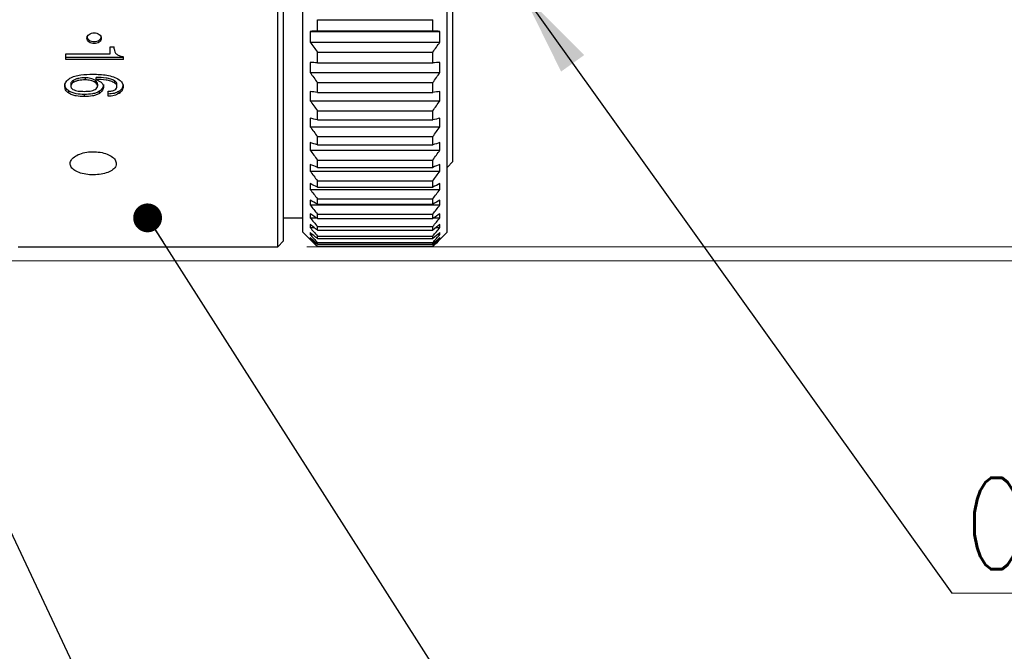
# Model space of a CAD drawing. Header units: millimetres. Extents: x 10 to 287, y 8 to 201.
# Tile 15 of 27: x 105 to 139, y 77 to 99. Entities that reach past the tile are written whole.
import ezdxf

# ---------------------------------------------------------------- set-up
doc = ezdxf.new("R2010")
doc.units = ezdxf.units.MM
doc.styles.add('SLDTEXTSTYLE2', font='TXT', dxfattribs={"width": 0.7, "bigfont": 'bigfont'})
doc.styles.get("Standard").update_dxf_attribs({"font": 'txt', "bigfont": 'bigfont'})
doc.dimstyles.new('SLDDIMSTYLE2', dxfattribs={"dimtxt": 3.638021, "dimasz": 3, "dimexe": 0, "dimexo": 0.0625, "dimgap": 0.909505, "dimtad": 3, "dimdec": 0, "dimrnd": 1e-09, "dimzin": 12, "dimdsep": 46, "dimtxsty": 'SLDTEXTSTYLE2', "dimsah": 1, "dimcen": 0.09, "dimadec": 0, "dimazin": 3, "dimtfac": 1, "dimtdec": 3, "dimtofl": 0, "dimtmove": 0, "dimatfit": 3, "dimfxl": 1, "dimfrac": 2, "dimtolj": 1, "dimtzin": 12, "dimarcsym": 0})
doc.dimstyles.new('SLDDIMSTYLE5', dxfattribs={"dimtxt": 0.18, "dimasz": 1, "dimexe": 0, "dimexo": 0.0625, "dimgap": 0, "dimtad": 0, "dimtih": 1, "dimtoh": 1, "dimdec": 0, "dimrnd": 1e-09, "dimzin": 0, "dimdsep": 46, "dimtxsty": 'Standard', "dimblk1": 'DOT', "dimblk2": 'DOT', "dimsah": 1, "dimcen": 0.09, "dimadec": 0, "dimazin": 0, "dimtfac": 1, "dimtdec": 0, "dimtofl": 0, "dimtmove": 0, "dimatfit": 3, "dimldrblk": 'DOT', "dimfxl": 1, "dimfrac": 2, "dimtolj": 1, "dimtzin": 0, "dimarcsym": 0})
doc.dimstyles.new('SLDDIMSTYLE6', dxfattribs={"dimtxt": 0.18, "dimasz": 3, "dimexe": 0, "dimexo": 0.0625, "dimgap": 0, "dimtad": 0, "dimtih": 1, "dimtoh": 1, "dimdec": 0, "dimrnd": 1e-09, "dimzin": 0, "dimdsep": 46, "dimtxsty": 'Standard', "dimsah": 1, "dimcen": 0.09, "dimadec": 0, "dimazin": 0, "dimtfac": 3, "dimtdec": 0, "dimtofl": 0, "dimtmove": 0, "dimatfit": 3, "dimfxl": 1, "dimfrac": 2, "dimtolj": 1, "dimtzin": 0, "dimarcsym": 0})

# ---------------------------------------------------------------- blocks, each defined once
blk = doc.blocks.new('_D_2')
at = {"color": 7, "linetype": 'Continuous', "lineweight": 0, "transparency": 16777216}
for p, q in [((97.222, 134.684), (174.272, 134.684)), ((173.272, 134.684), (173.272, 90.705)), ((97.222, 90.705), (174.272, 90.705))]:
    blk.add_line(p, q, dxfattribs=at)
at = {"color": 7, "linetype": 'Continuous', "lineweight": 18, "transparency": 16777216}
for points in [[(173.272, 134.684), (172.772, 131.684), (173.772, 131.684)], [(173.272, 90.705), (173.772, 93.705), (172.772, 93.705)]]:
    blk.add_solid(points, dxfattribs=at)
at = {"color": 7, "linetype": 'Continuous', "lineweight": 18, "transparency": 16777216, "char_height": 3.175, "attachment_point": 1, "rotation": 90, "style": 'SLDTEXTSTYLE2'}
for s, insert in [('44', (169.18, 112.869)), ('%%c', (169.18, 108.847))]:
    blk.add_mtext(s, dxfattribs=dict(at, insert=insert))
blk = doc.blocks.new('_D_9')
at = {"color": 7, "linetype": 'Continuous', "lineweight": 0, "transparency": 16777216}
for p, q in [((115.072, 134.194), (164.272, 134.194)), ((163.272, 134.194), (163.272, 91.194)), ((115.072, 91.194), (164.272, 91.194))]:
    blk.add_line(p, q, dxfattribs=at)
at = {"color": 7, "linetype": 'Continuous', "lineweight": 18, "transparency": 16777216}
for points in [[(163.272, 134.194), (162.772, 131.194), (163.772, 131.194)], [(163.272, 91.194), (163.772, 94.194), (162.772, 94.194)]]:
    blk.add_solid(points, dxfattribs=at)
at = {"color": 7, "linetype": 'Continuous', "lineweight": 18, "transparency": 16777216, "char_height": 3.175, "attachment_point": 1, "rotation": 90, "style": 'SLDTEXTSTYLE2'}
for s, insert in [('43', (159.18, 112.869)), ('%%c', (159.18, 108.847))]:
    blk.add_mtext(s, dxfattribs=dict(at, insert=insert))
blk = doc.blocks.new('_Dot')
at = {"color": 0, "linetype": 'ByBlock', "lineweight": -2}
blk.add_line((-0.5, 0), (-1, 0), dxfattribs=at)
at = {"color": 0, "linetype": 'ByBlock', "const_width": 0.5}
blk.add_lwpolyline([(-0.25, 0, 1), (0.25, 0, 1)], format="xyb", close=True, dxfattribs=at)
blk = doc.blocks.new('SW_NOTE_0_2')
at = {"color": 0, "linetype": 'Continuous', "lineweight": 0}
blk.add_line((15.785, 0), (0, 0), dxfattribs=at)
at = {"color": 0, "linetype": 'Continuous', "lineweight": 0, "insert": (0.498, 4), "char_height": 3.175, "attachment_point": 1, "style": 'SLDTEXTSTYLE2'}
blk.add_mtext('C-mount', dxfattribs=at)

msp = doc.modelspace()

# ---------------------------------------------------------------- linework, layer by layer
at = {"color": 7, "linetype": 'Continuous', "lineweight": 25}
for p, q in [((114.0724, 94.0748), (114.0724, 134.1944)), ((114.2724, 94.248), (114.2724, 133.9944)), ((114.9424, 91.6944), (114.9424, 133.6944)), ((119.9424, 91.6944), (119.9424, 133.6944)), ((120.1424, 94.1444), (120.1424, 131.2444)), ((115.4424, 98.6768), (115.4424, 99.0669)), ((115.4424, 99.0669), (119.4424, 99.0669)), ((119.4424, 98.6768), (119.4424, 99.0669)), ((115.1924, 98.6621), (115.1924, 98.2905)), ((115.1924, 98.6621), (119.6924, 98.6621)), ((115.4424, 98.6768), (119.4424, 98.6768)), ((119.6924, 98.2905), (119.6924, 98.6621)), ((108.2614, 98.1285), (108.3982, 98.1285)), ((108.2614, 97.8804), (108.2614, 98.1285)), ((108.3982, 98.052), (108.3982, 98.1285)), ((115.1924, 98.2905), (119.6924, 98.2905)), ((106.7187, 97.8804), (108.2614, 97.8804)), ((106.7187, 97.6829), (106.7187, 97.8804)), ((108.7226, 97.7527), (106.7187, 97.7527)), ((108.7226, 97.6829), (106.7187, 97.6829)), ((108.7226, 97.6829), (108.7226, 97.7827)), ((115.4424, 97.5738), (115.4424, 97.9401)), ((115.4424, 97.9401), (119.4424, 97.9401)), ((119.4424, 97.5738), (119.4424, 97.9401)), ((115.1924, 97.5831), (115.1924, 97.2358)), ((115.4424, 97.5738), (119.4424, 97.5738)), ((119.6924, 97.2358), (119.6924, 97.5831)), ((106.9735, 96.9573), (106.9735, 96.8837)), ((107.3905, 97.0513), (107.3905, 96.9782)), ((107.738, 96.9651), (107.738, 96.8916)), ((107.7727, 96.9941), (107.7727, 97.0671)), ((107.7727, 96.9941), (107.9233, 96.9152)), ((108.4214, 96.868), (108.4214, 96.9417)), ((115.1924, 97.2358), (119.6924, 97.2358)), ((106.8924, 96.8406), (106.8924, 96.7665)), ((107.8191, 96.8328), (107.8191, 96.7587)), ((108.4909, 96.751), (108.4909, 96.8251)), ((115.4424, 96.5444), (115.4424, 96.8851)), ((115.4424, 96.8851), (119.4424, 96.8851)), ((119.4424, 96.5444), (119.4424, 96.8851)), ((106.8229, 96.5199), (106.8229, 96.5951)), ((107.3673, 96.3984), (107.3673, 96.4742)), ((107.8886, 96.5123), (107.8886, 96.5876)), ((108.1897, 96.4135), (108.1897, 96.5888)), ((108.572, 96.5123), (108.572, 96.5876)), ((115.1924, 96.5778), (115.1924, 96.2564)), ((115.1924, 96.2564), (119.6924, 96.2564)), ((115.4424, 96.5444), (119.4424, 96.5444)), ((119.6924, 96.2564), (119.6924, 96.5778)), ((115.1924, 95.6509), (115.1924, 95.357)), ((115.4424, 95.5937), (115.4424, 95.9072)), ((115.4424, 95.9072), (119.4424, 95.9072)), ((115.4424, 95.5937), (119.4424, 95.5937)), ((119.4424, 95.5937), (119.4424, 95.9072)), ((119.6924, 95.357), (119.6924, 95.6509)), ((115.1924, 95.357), (119.6924, 95.357)), ((115.4424, 94.7264), (115.4424, 95.0111)), ((115.4424, 95.0111), (119.4424, 95.0111)), ((119.4424, 94.7264), (119.4424, 95.0111)), ((115.1924, 94.8071), (115.1924, 94.5421)), ((115.4424, 94.7264), (119.4424, 94.7264)), ((119.6924, 94.5421), (119.6924, 94.8071)), ((114.2724, 91.3944), (114.2724, 94.248)), ((115.1924, 94.5421), (119.6924, 94.5421)), ((114.0724, 91.1944), (114.0724, 94.0748)), ((115.1924, 94.0504), (115.1924, 93.8157)), ((115.4424, 93.9465), (115.4424, 94.2011)), ((115.4424, 94.2011), (119.4424, 94.2011)), ((115.4424, 93.9465), (119.4424, 93.9465)), ((119.4424, 93.9465), (119.4424, 94.2011)), ((119.6924, 93.8157), (119.6924, 94.0504)), ((119.9424, 93.9444), (120.1424, 94.1444)), ((115.1924, 93.8157), (119.6924, 93.8157)), ((115.1924, 93.3846), (115.1924, 93.1812)), ((115.4424, 93.258), (115.4424, 93.4812)), ((115.4424, 93.4812), (119.4424, 93.4812)), ((115.4424, 93.258), (119.4424, 93.258)), ((119.4424, 93.258), (119.4424, 93.4812)), ((119.6924, 93.1812), (119.6924, 93.3846)), ((115.1924, 93.1812), (119.6924, 93.1812)), ((115.4424, 92.6642), (115.4424, 92.8549)), ((115.4424, 92.8549), (119.4424, 92.8549)), ((119.4424, 92.6642), (119.4424, 92.8549)), ((115.1924, 92.8128), (115.1924, 92.6418)), ((115.1924, 92.6418), (119.6924, 92.6418)), ((115.4424, 92.6642), (119.4424, 92.6642)), ((119.6924, 92.6418), (119.6924, 92.8128)), ((114.2724, 92.1944), (114.9424, 92.1944)), ((115.1924, 92.3379), (115.1924, 92.2001)), ((115.1924, 92.2001), (115.3952, 92.2001)), ((115.4424, 92.168), (115.4424, 92.3253)), ((115.4424, 92.3253), (119.4424, 92.3253)), ((115.4424, 92.168), (119.4424, 92.168)), ((119.4424, 92.168), (119.4424, 92.3253)), ((119.4895, 92.2001), (119.6924, 92.2001)), ((119.6924, 92.2001), (119.6924, 92.3379)), ((115.1924, 91.9622), (115.1924, 91.8582)), ((115.1924, 91.8582), (115.3289, 91.8582)), ((115.4424, 91.7718), (115.4424, 91.8949)), ((115.4424, 91.8949), (119.4424, 91.8949)), ((119.4424, 91.7718), (119.4424, 91.8949)), ((119.5558, 91.8582), (119.6924, 91.8582)), ((119.6924, 91.8582), (119.6924, 91.9622)), ((114.9424, 91.6944), (115.1924, 91.4444)), ((115.1924, 91.6874), (115.1924, 91.6178)), ((115.1924, 91.6178), (115.2752, 91.6178)), ((115.1924, 91.515), (115.1924, 91.4802)), ((115.1924, 91.4802), (115.2305, 91.4802)), ((115.4424, 91.7718), (119.4424, 91.7718)), ((115.4424, 91.4775), (115.4424, 91.5659)), ((115.4424, 91.5659), (119.4424, 91.5659)), ((115.4424, 91.4775), (119.4424, 91.4775)), ((119.4424, 91.4775), (119.4424, 91.5659)), ((119.6095, 91.6178), (119.6924, 91.6178)), ((119.6542, 91.4802), (119.6924, 91.4802)), ((119.6924, 91.4444), (119.9424, 91.6944)), ((119.6924, 91.6178), (119.6924, 91.6874)), ((119.6924, 91.4802), (119.6924, 91.515)), ((105.0724, 91.1944), (114.0724, 91.1944)), ((114.0724, 91.1944), (114.2724, 91.3944)), ((115.1924, 91.4458), (115.1924, 91.4444)), ((115.1924, 91.4444), (115.1939, 91.4444)), ((115.4424, 91.2866), (115.4424, 91.3397)), ((115.4424, 91.3397), (119.4424, 91.3397)), ((115.4424, 91.2866), (119.4424, 91.2866)), ((115.4424, 91.2), (115.4424, 91.2176)), ((115.4424, 91.2176), (119.4424, 91.2176)), ((115.4424, 91.2), (119.4424, 91.2)), ((119.4424, 91.2866), (119.4424, 91.3397)), ((119.4424, 91.2), (119.4424, 91.2176)), ((119.6924, 91.4444), (119.6924, 91.4458))]:
    msp.add_line(p, q, dxfattribs=at)
for points in [[(115.4424, 98.6768), (115.3587, 98.6719), (115.2754, 98.667), (115.1924, 98.6621)], [(119.6924, 98.6621), (119.6093, 98.667), (119.526, 98.6719), (119.4424, 98.6768)], [(115.1924, 98.2905), (115.2754, 98.1735), (115.3587, 98.0567), (115.4424, 97.9401)], [(119.4424, 97.9401), (119.526, 98.0567), (119.6093, 98.1735), (119.6924, 98.2905)], [(115.4424, 97.5738), (115.3587, 97.5769), (115.2754, 97.58), (115.1924, 97.5831)], [(119.6924, 97.5831), (119.6093, 97.58), (119.526, 97.5769), (119.4424, 97.5738)], [(115.1924, 97.2358), (115.2754, 97.1187), (115.3587, 97.0018), (115.4424, 96.8851)], [(119.4424, 96.8851), (119.526, 97.0018), (119.6093, 97.1187), (119.6924, 97.2358)], [(115.4424, 96.5444), (115.3587, 96.5555), (115.2754, 96.5666), (115.1924, 96.5778)], [(115.1924, 96.2564), (115.2754, 96.1398), (115.3587, 96.0234), (115.4424, 95.9072)], [(119.6924, 96.5778), (119.6093, 96.5666), (119.526, 96.5555), (119.4424, 96.5444)], [(119.4424, 95.9072), (119.526, 96.0234), (119.6093, 96.1398), (119.6924, 96.2564)], [(115.4424, 95.5937), (115.3587, 95.6128), (115.2754, 95.6318), (115.1924, 95.6509)], [(119.6924, 95.6509), (119.6093, 95.6318), (119.526, 95.6128), (119.4424, 95.5937)], [(115.1924, 95.357), (115.2754, 95.2415), (115.3587, 95.1262), (115.4424, 95.0111)], [(119.4424, 95.0111), (119.526, 95.1262), (119.6093, 95.2415), (119.6924, 95.357)], [(115.4424, 94.7264), (115.3587, 94.7532), (115.2754, 94.7801), (115.1924, 94.8071)], [(119.6924, 94.8071), (119.6093, 94.7801), (119.526, 94.7532), (119.4424, 94.7264)], [(115.1924, 94.5421), (115.2754, 94.4282), (115.3587, 94.3145), (115.4424, 94.2011)], [(119.4424, 94.2011), (119.526, 94.3145), (119.6093, 94.4282), (119.6924, 94.5421)], [(115.4424, 93.9465), (115.3587, 93.9811), (115.2754, 94.0157), (115.1924, 94.0504)], [(119.6924, 94.0504), (119.6093, 94.0157), (119.526, 93.9811), (119.4424, 93.9465)], [(115.1924, 93.8157), (115.2754, 93.704), (115.3587, 93.5925), (115.4424, 93.4812)], [(119.4424, 93.4812), (119.526, 93.5925), (119.6093, 93.704), (119.6924, 93.8157)], [(115.4424, 93.258), (115.3587, 93.3001), (115.2754, 93.3423), (115.1924, 93.3846)], [(119.6924, 93.3846), (119.6093, 93.3423), (119.526, 93.3001), (119.4424, 93.258)], [(115.1924, 93.1812), (115.2754, 93.0722), (115.3587, 92.9635), (115.4424, 92.8549)], [(119.4424, 92.8549), (119.526, 92.9635), (119.6093, 93.0722), (119.6924, 93.1812)], [(115.4424, 92.6642), (115.3587, 92.7137), (115.2754, 92.7632), (115.1924, 92.8128)], [(115.1924, 92.6418), (115.2754, 92.5361), (115.3587, 92.4306), (115.4424, 92.3253)], [(119.6924, 92.8128), (119.6093, 92.7632), (119.526, 92.7137), (119.4424, 92.6642)], [(119.4424, 92.3253), (119.526, 92.4306), (119.6093, 92.5361), (119.6924, 92.6418)], [(115.4424, 92.168), (115.3587, 92.2245), (115.2754, 92.2812), (115.1924, 92.3379)], [(115.1924, 92.2001), (115.2754, 92.0982), (115.3587, 91.9964), (115.4424, 91.8949)], [(119.6924, 92.3379), (119.6093, 92.2812), (119.526, 92.2245), (119.4424, 92.168)], [(119.4424, 91.8949), (119.526, 91.9964), (119.6093, 92.0982), (119.6924, 92.2001)], [(115.4424, 91.7718), (115.3587, 91.8351), (115.2754, 91.8986), (115.1924, 91.9622)], [(115.1924, 91.8582), (115.2754, 91.7606), (115.3587, 91.6631), (115.4424, 91.5659)], [(119.6924, 91.9622), (119.6093, 91.8986), (119.526, 91.8351), (119.4424, 91.7718)], [(119.4424, 91.5659), (119.526, 91.6631), (119.6093, 91.7606), (119.6924, 91.8582)], [(115.4424, 91.4775), (115.3587, 91.5474), (115.2754, 91.6173), (115.1924, 91.6874)], [(115.1924, 91.6178), (115.2754, 91.525), (115.3587, 91.4323), (115.4424, 91.3397)], [(115.4424, 91.2866), (115.3587, 91.3626), (115.2754, 91.4388), (115.1924, 91.515)], [(115.1924, 91.4802), (115.2754, 91.3925), (115.3587, 91.305), (115.4424, 91.2176)], [(119.6924, 91.6874), (119.6093, 91.6173), (119.526, 91.5474), (119.4424, 91.4775)], [(119.4424, 91.3397), (119.526, 91.4323), (119.6093, 91.525), (119.6924, 91.6178)], [(119.6924, 91.515), (119.6093, 91.4388), (119.526, 91.3626), (119.4424, 91.2866)], [(119.4424, 91.2176), (119.526, 91.305), (119.6093, 91.3925), (119.6924, 91.4802)], [(115.4424, 91.2), (115.3587, 91.2818), (115.2754, 91.3637), (115.1924, 91.4458)], [(119.6924, 91.4458), (119.6093, 91.3637), (119.526, 91.2818), (119.4424, 91.2)]]:
    msp.add_open_spline(points, degree=3, dxfattribs=at)
for points, knots in [([(107.7025, 98.2386), (107.7353, 98.2414), (107.8007, 98.247), (107.8839, 98.2898), (107.9395, 98.3512), (107.959, 98.4246), (107.9395, 98.4981), (107.8839, 98.5608), (107.8006, 98.6026), (107.7025, 98.6175), (107.6044, 98.6027), (107.5212, 98.5608), (107.4656, 98.4982), (107.446, 98.4246), (107.4656, 98.3512), (107.5211, 98.2898), (107.6043, 98.2469), (107.6697, 98.2414), (107.7025, 98.2386)], [0, 0, 0, 0, 0.0625875, 0.1249994, 0.1874967, 0.2499988, 0.3124961, 0.3749981, 0.4375369, 0.4999771, 0.5624013, 0.6249765, 0.6874739, 0.7499758, 0.812473, 0.8749752, 0.9374214, 1, 1, 1, 1]), ([(107.4525, 98.491), (107.4563, 98.4666), (107.4638, 98.4179), (107.5217, 98.3568), (107.6043, 98.3141), (107.6698, 98.3086), (107.7025, 98.3058)], [0, 0, 0, 0, 0.2494122, 0.4992058, 0.7494455, 1, 1, 1, 1]), ([(107.7025, 98.3058), (107.7352, 98.3086), (107.8004, 98.3141), (107.8846, 98.3568), (107.9365, 98.4176), (107.9589, 98.4672), (107.9525, 98.491), (107.9525, 98.491)], [0, 0, 0, 0, 0.2505219, 0.500729, 0.7504899, 0.999935, 1, 1, 1, 1]), ([(108.3982, 98.052), (108.4015, 98.0179), (108.4063, 97.9669), (108.4453, 97.9046), (108.4757, 97.8791), (108.4909, 97.8664)], [0, 0, 0, 0, 0.4994534, 0.7497251, 1, 1, 1, 1]), ([(108.4909, 97.8664), (108.5244, 97.8455), (108.5747, 97.8141), (108.6571, 97.7897), (108.7007, 97.7851), (108.7226, 97.7827)], [0, 0, 0, 0, 0.4993573, 0.749569, 1, 1, 1, 1]), ([(106.6839, 96.7743), (106.6862, 96.7985), (106.6908, 96.8468), (106.7396, 96.9399), (106.8105, 96.9962), (106.8577, 97.0337)], [0, 0, 0, 0, 0.250291, 0.5006586, 1, 1, 1, 1]), ([(106.8577, 97.0337), (106.9145, 97.0625), (107.0284, 97.1202), (107.3056, 97.1685), (107.5164, 97.1738), (107.6569, 97.1773)], [0, 0, 0, 0, 0.2491121, 0.4993702, 1, 1, 1, 1]), ([(106.9735, 96.9573), (106.9624, 96.9492), (106.94, 96.933), (106.904, 96.8956), (106.8971, 96.8625), (106.8924, 96.8406)], [0, 0, 0, 0, 0.2513291, 0.5021582, 1, 1, 1, 1]), ([(107.3905, 97.0513), (107.3152, 97.0484), (107.2023, 97.044), (107.0601, 97.0065), (107.0024, 96.9737), (106.9735, 96.9573)], [0, 0, 0, 0, 0.5000827, 0.7503295, 1, 1, 1, 1]), ([(107.3905, 96.9782), (107.3152, 96.9753), (107.2022, 96.9709), (107.0601, 96.9332), (107.0024, 96.9002), (106.9735, 96.8837)], [0, 0, 0, 0, 0.4998071, 0.7500661, 1, 1, 1, 1]), ([(107.738, 96.9651), (107.7141, 96.9792), (107.6662, 97.0073), (107.5494, 97.0437), (107.4541, 97.0483), (107.3905, 97.0513)], [0, 0, 0, 0, 0.2499662, 0.5002095, 1, 1, 1, 1]), ([(107.738, 96.8916), (107.7141, 96.9057), (107.6662, 96.934), (107.5495, 96.9706), (107.4541, 96.9752), (107.3905, 96.9782)], [0, 0, 0, 0, 0.2502362, 0.5005115, 1, 1, 1, 1]), ([(107.6569, 97.1773), (107.8203, 97.172), (108.0655, 97.1641), (108.3804, 97.092), (108.5082, 97.0214), (108.572, 96.9862)], [0, 0, 0, 0, 0.5001537, 0.7503548, 1, 1, 1, 1]), ([(107.8191, 96.8328), (107.8181, 96.845), (107.8161, 96.8694), (107.7964, 96.9172), (107.7613, 96.9459), (107.738, 96.9651)], [0, 0, 0, 0, 0.2505914, 0.500908, 1, 1, 1, 1]), ([(108.4214, 96.9417), (108.3758, 96.9656), (108.2845, 97.0137), (108.0603, 97.0589), (107.8878, 97.0638), (107.7727, 97.0671)], [0, 0, 0, 0, 0.2492149, 0.4994235, 1, 1, 1, 1]), ([(108.4214, 96.868), (108.3758, 96.8921), (108.2846, 96.9404), (108.0604, 96.9858), (107.8878, 96.9908), (107.7727, 96.9941)], [0, 0, 0, 0, 0.2494582, 0.4996563, 1, 1, 1, 1]), ([(108.4909, 96.8251), (108.4881, 96.8466), (108.484, 96.879), (108.4535, 96.9175), (108.4321, 96.9336), (108.4214, 96.9417)], [0, 0, 0, 0, 0.4986863, 0.7490521, 1, 1, 1, 1]), ([(108.572, 96.9862), (108.6131, 96.9516), (108.6955, 96.8824), (108.7058, 96.7948), (108.711, 96.751)], [0, 0, 0, 0, 0.499701, 1, 1, 1, 1]), ([(106.8229, 96.5951), (106.8, 96.6124), (106.7542, 96.6469), (106.6963, 96.7319), (106.6889, 96.8018), (106.6839, 96.8483)], [0, 0, 0, 0, 0.2505227, 0.500882, 1, 1, 1, 1]), ([(106.8229, 96.5199), (106.8, 96.5373), (106.7542, 96.5719), (106.6963, 96.6573), (106.6889, 96.7275), (106.6839, 96.7743)], [0, 0, 0, 0, 0.2502504, 0.500581, 1, 1, 1, 1]), ([(106.9735, 96.8837), (106.9624, 96.8756), (106.94, 96.8593), (106.904, 96.8217), (106.897, 96.7886), (106.8924, 96.7665)], [0, 0, 0, 0, 0.2510605, 0.5018046, 1, 1, 1, 1]), ([(106.8924, 96.7665), (106.8932, 96.7558), (106.8946, 96.7343), (106.9117, 96.6924), (106.9418, 96.6671), (106.9619, 96.6503)], [0, 0, 0, 0, 0.2508948, 0.5014828, 1, 1, 1, 1]), ([(106.9619, 96.6503), (106.9908, 96.6363), (107.0487, 96.6081), (107.1894, 96.5853), (107.2962, 96.5828), (107.3673, 96.5811)], [0, 0, 0, 0, 0.2491164, 0.4993878, 1, 1, 1, 1]), ([(107.3673, 96.5811), (107.433, 96.5829), (107.5315, 96.5855), (107.6596, 96.6101), (107.7119, 96.6369), (107.738, 96.6503)], [0, 0, 0, 0, 0.5003605, 0.750553, 1, 1, 1, 1]), ([(107.8191, 96.7587), (107.8181, 96.771), (107.8161, 96.7954), (107.7964, 96.8434), (107.7613, 96.8723), (107.738, 96.8916)], [0, 0, 0, 0, 0.2507912, 0.501227, 1, 1, 1, 1]), ([(107.738, 96.6503), (107.7588, 96.6658), (107.79, 96.6889), (107.815, 96.7275), (107.8177, 96.7483), (107.8191, 96.7587)], [0, 0, 0, 0, 0.4997176, 0.7497544, 1, 1, 1, 1]), ([(108.0276, 96.8174), (108.0223, 96.774), (108.0118, 96.6873), (107.9297, 96.6208), (107.8886, 96.5876)], [0, 0, 0, 0, 0.4999797, 1, 1, 1, 1]), ([(108.0276, 96.7432), (108.0223, 96.6997), (108.0119, 96.6126), (107.9297, 96.5457), (107.8886, 96.5123)], [0, 0, 0, 0, 0.5002991, 1, 1, 1, 1]), ([(107.9233, 96.9152), (107.9538, 96.89), (108.0149, 96.8397), (108.0233, 96.7753), (108.0276, 96.7432)], [0, 0, 0, 0, 0.4998684, 1, 1, 1, 1]), ([(108.1897, 96.5888), (108.231, 96.5902), (108.2929, 96.5922), (108.373, 96.6089), (108.4053, 96.6262), (108.4214, 96.6349)], [0, 0, 0, 0, 0.5001215, 0.750326, 1, 1, 1, 1]), ([(108.4909, 96.751), (108.4881, 96.7726), (108.484, 96.8051), (108.4535, 96.8438), (108.4321, 96.86), (108.4214, 96.868)], [0, 0, 0, 0, 0.4990146, 0.7493265, 1, 1, 1, 1]), ([(108.4214, 96.6349), (108.4418, 96.6516), (108.4724, 96.6768), (108.4885, 96.7188), (108.4901, 96.7402), (108.4909, 96.751)], [0, 0, 0, 0, 0.4986202, 0.7491338, 1, 1, 1, 1]), ([(108.711, 96.8251), (108.7057, 96.781), (108.6978, 96.7147), (108.6444, 96.6464), (108.606, 96.6111), (108.5833, 96.5954), (108.572, 96.5876)], [0, 0, 0, 0, 0.4986296, 0.7490404, 0.8744614, 1, 1, 1, 1]), ([(108.711, 96.751), (108.7057, 96.7066), (108.6978, 96.64), (108.6445, 96.5714), (108.606, 96.536), (108.5833, 96.5202), (108.572, 96.5123)], [0, 0, 0, 0, 0.4989473, 0.7493147, 0.8746289, 1, 1, 1, 1]), ([(107.3673, 96.4742), (107.2688, 96.478), (107.1209, 96.4837), (106.9359, 96.5325), (106.8606, 96.5743), (106.8229, 96.5951)], [0, 0, 0, 0, 0.5000285, 0.7502481, 1, 1, 1, 1]), ([(107.3673, 96.3984), (107.2688, 96.4022), (107.1208, 96.408), (106.9358, 96.457), (106.8605, 96.4989), (106.8229, 96.5199)], [0, 0, 0, 0, 0.4997469, 0.7499831, 1, 1, 1, 1]), ([(107.8886, 96.5876), (107.8525, 96.5678), (107.7802, 96.5281), (107.6027, 96.4827), (107.4615, 96.4776), (107.3673, 96.4742)], [0, 0, 0, 0, 0.2497264, 0.4999086, 1, 1, 1, 1]), ([(107.8886, 96.5123), (107.8525, 96.4924), (107.7802, 96.4526), (107.6028, 96.4069), (107.4615, 96.4018), (107.3673, 96.3984)], [0, 0, 0, 0, 0.2499885, 0.5001846, 1, 1, 1, 1]), ([(108.572, 96.5876), (108.5161, 96.5583), (108.4041, 96.4997), (108.2613, 96.4927), (108.1897, 96.4893)], [0, 0, 0, 0, 0.4992467, 1, 1, 1, 1]), ([(108.572, 96.5123), (108.5161, 96.4829), (108.4042, 96.424), (108.2613, 96.417), (108.1897, 96.4135)], [0, 0, 0, 0, 0.4995605, 1, 1, 1, 1]), ([(108.4724, 94.0748), (108.4635, 94.1201), (108.4458, 94.2106), (108.308, 94.3344), (108.1051, 94.4299), (107.8515, 94.4852), (107.5783, 94.493), (107.3156, 94.4521), (107.0932, 94.3681), (106.9359, 94.2518), (106.8616, 94.1176), (106.8788, 93.9816), (106.9853, 93.8589), (107.1692, 93.7622), (107.4099, 93.7008), (107.6802, 93.6806), (107.9495, 93.7032), (108.1878, 93.7667), (108.3668, 93.8652), (108.4596, 93.9739), (108.4688, 94.0467), (108.4724, 94.0748)], [0, 0, 0, 0, 0.0536634, 0.1073259, 0.1610118, 0.2147129, 0.2683886, 0.3220379, 0.375701, 0.4293966, 0.4830926, 0.5367564, 0.5904056, 0.6440805, 0.6977814, 0.751468, 0.8051223, 0.8587767, 0.9124635, 0.9661644, 1, 1, 1, 1])]:
    msp.add_open_spline(points, degree=3, knots=knots, dxfattribs=at)

# ---------------------------------------------------------------- block references
at = {"color": 7, "linetype": 'Continuous', "lineweight": 0}
msp.add_blockref('SW_NOTE_0_2', (137.4397, 79.1838), dxfattribs=at)

# ---------------------------------------------------------------- dimensions: what is measured, and where the dimension line sits
at = {"color": 7, "linetype": 'Continuous', "lineweight": 18}
for base, p1, p2, picture, middle in [((173.2724, 90.7052), (96.2224, 134.6836), (96.2224, 90.7052), '_D_2', (173.2724, 112.9745)), ((163.2724, 91.1944), (114.0724, 134.1944), (114.0724, 91.1944), '_D_9', (163.2724, 112.9745))]:
    dim = msp.add_linear_dim(base=base, p1=p1, p2=p2, angle=90, text='%%c<>', dimstyle='SLDDIMSTYLE2', dxfattribs=at)
    dim.commit()
    dim.dimension.update_dxf_attribs({"geometry": picture, "text_midpoint": middle, "dimtype": 160})

# ---------------------------------------------------------------- leaders
at = {"color": 7, "linetype": 'Continuous', "lineweight": 0}
for points, dimstyle in [([(122.5465, 99.9944), (137.4397, 79.1838)], 'SLDDIMSTYLE6'), ([(99.6879, 92.1944), (115.2035, 59.2089)], 'SLDDIMSTYLE5'), ([(109.5566, 92.1944), (124.2487, 69.1335)], 'SLDDIMSTYLE5')]:
    msp.add_leader(points, dimstyle=dimstyle, dxfattribs=at)

doc.saveas('drawing.dxf')
